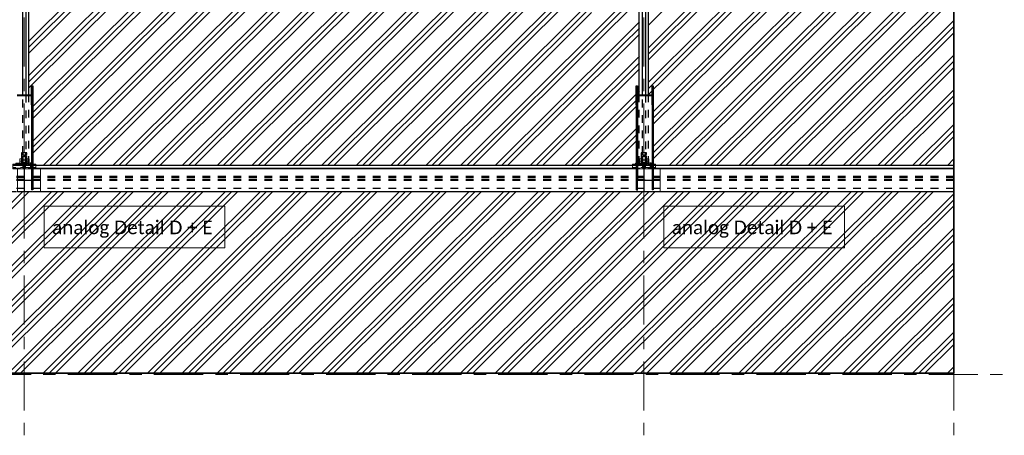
# Model space of a CAD drawing. Header units: metres. Extents: x -25 to 81, y -4 to 26.
# Tile 44 of 53: x 45.91 to 58.62, y -0.02 to 5.35. Entities that reach past the tile are written whole.
import ezdxf

# ---------------------------------------------------------------- set-up
doc = ezdxf.new("R2010")
doc.units = ezdxf.units.M
for name, pattern in [('Rasterlinie', [1.11125, 0.635, -0.15875, 0.15875, -0.15875]), ('Strich', [0.3175, 0.15875, -0.15875]), ('Verdeckt', [0.15, 0.1, -0.05])]:
    doc.linetypes.add(name, pattern=pattern)
for name, color, linetype, lineweight in [('_Verdeckte Linien_', 7, 'Strich', 18), ('A-FLOR', 192, 'Continuous', 35), ('A-FLOR-PATT', 8, 'Continuous', 50), ('S-BEAM', 12, 'Continuous', 35), ('S-BEAM-HDLN', 1, 'Verdeckt', 25), ('S-COLS-HDLN', 52, 'Verdeckt', 25), ('S-GRID', 1, 'Continuous', 9), ('Text', 250, 'Continuous', 9), ('Tragwerksverbindungen', 7, 'Continuous', 18)]:
    doc.layers.add(name, color=color, linetype=linetype, lineweight=lineweight)
doc.styles.add('Calibri_4', font='calibri.ttf', dxfattribs={"height": 0.175})

# ---------------------------------------------------------------- blocks, each defined once
blk = doc.blocks.new('FP_32-Dach _Draufsicht_')
at = {"layer": 'A-FLOR-PATT', "lineweight": 18}
for p, q in [((42.624, 5.279), (46.564, 9.204)), ((42.624, 5.279), (46.564, 9.204)), ((42.624, 4.989), (46.564, 8.914)), ((42.624, 4.989), (46.564, 8.914)), ((42.624, 4.91), (46.564, 8.835)), ((42.624, 4.91), (46.564, 8.835)), ((42.624, 4.831), (46.564, 8.756)), ((42.624, 4.831), (46.564, 8.756)), ((42.706, 4.624), (46.564, 8.467)), ((42.706, 4.624), (46.564, 8.467)), ((42.745, 4.584), (46.564, 8.388)), ((42.745, 4.584), (46.564, 8.388)), ((42.785, 4.545), (46.564, 8.309)), ((42.785, 4.545), (46.564, 8.309)), ((42.93, 4.4), (46.564, 8.02)), ((42.93, 4.4), (46.564, 8.02)), ((42.97, 4.361), (46.564, 7.941)), ((42.97, 4.361), (46.564, 7.941)), ((43.009, 4.321), (46.564, 7.862)), ((43.009, 4.321), (46.564, 7.862)), ((43.155, 4.177), (46.564, 7.573)), ((43.155, 4.177), (46.564, 7.573)), ((43.194, 4.137), (46.564, 7.493)), ((43.194, 4.137), (46.564, 7.493)), ((43.234, 4.098), (46.564, 7.414)), ((43.234, 4.098), (46.564, 7.414)), ((42.889, 3.465), (46.564, 7.125)), ((42.889, 3.465), (46.564, 7.125)), ((42.969, 3.465), (46.564, 7.046)), ((42.969, 3.465), (46.564, 7.046)), ((43.048, 3.465), (46.564, 6.967)), ((43.048, 3.465), (46.564, 6.967)), ((34.624, 4.992), (36.412, 6.774)), ((34.624, 4.545), (36.861, 6.774)), ((34.624, 4.913), (36.492, 6.774)), ((34.624, 4.466), (36.941, 6.774)), ((34.624, 5.071), (36.333, 6.774)), ((34.624, 4.624), (36.782, 6.774)), ((34.624, 4.992), (36.412, 6.774)), ((34.624, 4.545), (36.861, 6.774)), ((34.624, 4.913), (36.492, 6.774)), ((34.624, 4.466), (36.941, 6.774)), ((34.624, 5.071), (36.333, 6.774)), ((34.624, 4.624), (36.782, 6.774)), ((34.674, 4.147), (37.31, 6.774)), ((34.674, 3.7), (37.759, 6.774)), ((34.674, 4.068), (37.39, 6.774)), ((34.674, 3.621), (37.839, 6.774)), ((34.674, 4.227), (37.231, 6.774)), ((34.674, 3.779), (37.68, 6.774)), ((34.674, 4.147), (37.31, 6.774)), ((34.674, 3.7), (37.759, 6.774)), ((34.674, 4.068), (37.39, 6.774)), ((34.674, 3.621), (37.839, 6.774)), ((34.674, 4.227), (37.231, 6.774)), ((34.674, 3.779), (37.68, 6.774)), ((34.807, 3.465), (38.129, 6.774)), ((34.807, 3.465), (38.129, 6.774)), ((34.887, 3.465), (38.208, 6.774)), ((34.887, 3.465), (38.208, 6.774)), ((34.966, 3.465), (38.288, 6.774)), ((34.966, 3.465), (38.288, 6.774)), ((35.256, 3.465), (38.578, 6.774)), ((35.256, 3.465), (38.578, 6.774)), ((35.336, 3.465), (38.657, 6.774)), ((35.336, 3.465), (38.657, 6.774)), ((35.415, 3.465), (38.737, 6.774)), ((35.415, 3.465), (38.737, 6.774)), ((35.705, 3.465), (39.027, 6.774)), ((35.705, 3.465), (39.027, 6.774)), ((35.785, 3.465), (39.106, 6.774)), ((35.785, 3.465), (39.106, 6.774)), ((35.864, 3.465), (39.186, 6.774)), ((35.864, 3.465), (39.186, 6.774)), ((36.154, 3.465), (39.476, 6.774)), ((36.154, 3.465), (39.476, 6.774)), ((36.234, 3.465), (39.555, 6.774)), ((36.234, 3.465), (39.555, 6.774)), ((36.313, 3.465), (39.635, 6.774)), ((36.313, 3.465), (39.635, 6.774)), ((36.603, 3.465), (39.925, 6.774)), ((36.603, 3.465), (39.925, 6.774)), ((36.683, 3.465), (40.004, 6.774)), ((36.683, 3.465), (40.004, 6.774)), ((36.762, 3.465), (40.084, 6.774)), ((36.762, 3.465), (40.084, 6.774)), ((37.052, 3.465), (40.374, 6.774)), ((37.052, 3.465), (40.374, 6.774)), ((37.132, 3.465), (40.453, 6.774)), ((37.132, 3.465), (40.453, 6.774)), ((37.211, 3.465), (40.533, 6.774)), ((37.211, 3.465), (40.533, 6.774)), ((37.501, 3.465), (40.685, 6.637)), ((37.501, 3.465), (40.685, 6.637)), ((43.338, 3.465), (46.564, 6.678)), ((43.338, 3.465), (46.564, 6.678)), ((37.581, 3.465), (40.725, 6.597)), ((37.581, 3.465), (40.725, 6.597)), ((37.66, 3.465), (40.764, 6.558)), ((37.66, 3.465), (40.764, 6.558)), ((43.418, 3.465), (46.564, 6.599)), ((43.418, 3.465), (46.564, 6.599)), ((43.497, 3.465), (46.564, 6.52)), ((43.497, 3.465), (46.564, 6.52)), ((37.95, 3.465), (40.91, 6.413)), ((37.95, 3.465), (40.91, 6.413)), ((38.03, 3.465), (40.949, 6.374)), ((38.03, 3.465), (40.949, 6.374)), ((38.109, 3.465), (40.989, 6.334)), ((38.109, 3.465), (40.989, 6.334)), ((43.787, 3.465), (46.564, 6.231)), ((43.787, 3.465), (46.564, 6.231)), ((38.399, 3.465), (41.134, 6.189)), ((38.399, 3.465), (41.134, 6.189)), ((38.479, 3.465), (41.174, 6.15)), ((38.479, 3.465), (41.174, 6.15)), ((38.558, 3.465), (41.213, 6.11)), ((38.558, 3.465), (41.213, 6.11)), ((43.867, 3.465), (46.564, 6.152)), ((43.867, 3.465), (46.564, 6.152)), ((43.946, 3.465), (46.564, 6.072)), ((43.946, 3.465), (46.564, 6.072)), ((38.848, 3.465), (41.359, 5.966)), ((38.848, 3.465), (41.359, 5.966)), ((38.928, 3.465), (41.398, 5.926)), ((38.928, 3.465), (41.398, 5.926)), ((39.007, 3.465), (41.438, 5.887)), ((39.007, 3.465), (41.438, 5.887)), ((39.297, 3.465), (41.583, 5.742)), ((39.297, 3.465), (41.583, 5.742)), ((42.032, 5.295), (42.504, 5.764)), ((42.032, 5.295), (42.504, 5.764)), ((44.236, 3.465), (46.564, 5.783)), ((44.236, 3.465), (46.564, 5.783)), ((39.377, 3.465), (41.623, 5.703)), ((39.377, 3.465), (41.623, 5.703)), ((39.456, 3.465), (41.662, 5.663)), ((39.456, 3.465), (41.662, 5.663)), ((42.072, 5.255), (42.504, 5.685)), ((42.072, 5.255), (42.504, 5.685)), ((42.111, 5.216), (42.504, 5.606)), ((42.111, 5.216), (42.504, 5.606)), ((44.316, 3.465), (46.564, 5.704)), ((44.316, 3.465), (46.564, 5.704)), ((44.395, 3.465), (46.564, 5.625)), ((44.395, 3.465), (46.564, 5.625)), ((39.746, 3.465), (41.808, 5.519)), ((39.746, 3.465), (41.808, 5.519)), ((39.826, 3.465), (41.847, 5.479)), ((39.826, 3.465), (41.847, 5.479)), ((39.905, 3.465), (41.887, 5.439)), ((39.905, 3.465), (41.887, 5.439)), ((40.195, 3.465), (42.032, 5.295)), ((40.195, 3.465), (42.032, 5.295)), ((40.275, 3.465), (42.072, 5.255)), ((40.275, 3.465), (42.072, 5.255)), ((40.354, 3.465), (42.111, 5.216)), ((40.354, 3.465), (42.111, 5.216)), ((42.257, 5.071), (42.504, 5.317)), ((42.257, 5.071), (42.504, 5.317)), ((42.296, 5.032), (42.504, 5.238)), ((42.296, 5.032), (42.504, 5.238)), ((44.685, 3.465), (46.564, 5.336)), ((44.685, 3.465), (46.564, 5.336)), ((44.765, 3.465), (46.564, 5.257)), ((44.765, 3.465), (46.564, 5.257)), ((42.336, 4.992), (42.504, 5.159)), ((42.336, 4.992), (42.504, 5.159)), ((44.844, 3.465), (46.564, 5.178)), ((44.844, 3.465), (46.564, 5.178)), ((40.644, 3.465), (42.257, 5.071)), ((40.644, 3.465), (42.257, 5.071)), ((40.724, 3.465), (42.296, 5.032)), ((40.724, 3.465), (42.296, 5.032)), ((40.803, 3.465), (42.336, 4.992)), ((40.803, 3.465), (42.336, 4.992)), ((41.093, 3.465), (42.481, 4.848)), ((41.093, 3.465), (42.481, 4.848)), ((42.481, 4.848), (42.504, 4.87)), ((42.481, 4.848), (42.504, 4.87)), ((45.134, 3.465), (46.564, 4.889)), ((45.134, 3.465), (46.564, 4.889)), ((41.173, 3.465), (42.504, 4.791)), ((41.173, 3.465), (42.504, 4.791)), ((41.252, 3.465), (42.504, 4.712)), ((41.252, 3.465), (42.504, 4.712)), ((45.214, 3.465), (46.564, 4.81)), ((45.214, 3.465), (46.564, 4.81)), ((45.293, 3.465), (46.564, 4.731)), ((45.293, 3.465), (46.564, 4.731)), ((42.624, 4.542), (42.706, 4.624)), ((42.624, 4.542), (42.706, 4.624)), ((42.624, 4.463), (42.745, 4.584)), ((42.624, 4.463), (42.745, 4.584)), ((42.684, 4.444), (42.785, 4.545)), ((42.684, 4.444), (42.785, 4.545)), ((41.542, 3.465), (42.464, 4.383)), ((41.542, 3.465), (42.464, 4.383)), ((42.48, 4.399), (42.504, 4.423)), ((42.48, 4.399), (42.504, 4.423)), ((42.624, 4.384), (42.668, 4.428)), ((42.624, 4.384), (42.668, 4.428)), ((42.684, 4.155), (42.93, 4.4)), ((42.684, 4.155), (42.93, 4.4)), ((42.684, 4.076), (42.97, 4.361)), ((42.684, 4.076), (42.97, 4.361)), ((45.583, 3.465), (46.564, 4.441)), ((45.583, 3.465), (46.564, 4.441)), ((45.663, 3.465), (46.564, 4.362)), ((45.663, 3.465), (46.564, 4.362)), ((41.622, 3.465), (42.464, 4.304)), ((41.622, 3.465), (42.464, 4.304)), ((41.701, 3.465), (42.464, 4.225)), ((41.701, 3.465), (42.464, 4.225)), ((42.684, 3.996), (43.009, 4.321)), ((42.684, 3.996), (43.009, 4.321)), ((45.742, 3.465), (46.564, 4.283)), ((45.742, 3.465), (46.564, 4.283)), ((42.684, 3.707), (43.155, 4.177)), ((42.684, 3.707), (43.155, 4.177)), ((42.684, 3.628), (43.194, 4.137)), ((42.684, 3.628), (43.194, 4.137)), ((42.684, 3.549), (43.234, 4.098)), ((42.684, 3.549), (43.234, 4.098)), ((46.032, 3.465), (46.564, 3.994)), ((46.032, 3.465), (46.564, 3.994)), ((41.991, 3.465), (42.464, 3.935)), ((41.991, 3.465), (42.464, 3.935)), ((42.071, 3.465), (42.464, 3.856)), ((42.071, 3.465), (42.464, 3.856)), ((46.112, 3.465), (46.564, 3.915)), ((46.112, 3.465), (46.564, 3.915)), ((46.191, 3.465), (46.564, 3.836)), ((46.191, 3.465), (46.564, 3.836)), ((42.15, 3.465), (42.464, 3.777)), ((42.15, 3.465), (42.464, 3.777)), ((46.482, 3.465), (46.564, 3.547)), ((46.482, 3.465), (46.564, 3.547)), ((46.561, 3.465), (46.564, 3.468)), ((46.561, 3.465), (46.564, 3.468)), ((32.192, 0.781), (34.541, 3.121)), ((32.192, 0.781), (34.541, 3.121)), ((32.271, 0.781), (34.621, 3.121)), ((32.271, 0.781), (34.621, 3.121)), ((32.562, 0.781), (34.913, 3.123)), ((32.562, 0.781), (34.913, 3.123)), ((32.641, 0.781), (34.992, 3.123)), ((32.641, 0.781), (34.992, 3.123)), ((32.72, 0.781), (35.072, 3.123)), ((32.72, 0.781), (35.072, 3.123)), ((33.011, 0.781), (35.362, 3.123)), ((33.011, 0.781), (35.362, 3.123)), ((33.09, 0.781), (35.441, 3.123)), ((33.09, 0.781), (35.441, 3.123)), ((33.169, 0.781), (35.521, 3.123)), ((33.169, 0.781), (35.521, 3.123)), ((33.46, 0.781), (35.811, 3.123)), ((33.46, 0.781), (35.811, 3.123)), ((33.539, 0.781), (35.89, 3.123)), ((33.539, 0.781), (35.89, 3.123)), ((33.618, 0.781), (35.97, 3.123)), ((33.618, 0.781), (35.97, 3.123)), ((33.909, 0.781), (36.26, 3.123)), ((33.909, 0.781), (36.26, 3.123)), ((33.988, 0.781), (36.339, 3.123)), ((33.988, 0.781), (36.339, 3.123)), ((34.067, 0.781), (36.419, 3.123)), ((34.067, 0.781), (36.419, 3.123)), ((34.358, 0.781), (36.709, 3.123)), ((34.358, 0.781), (36.709, 3.123)), ((34.437, 0.781), (36.788, 3.123)), ((34.437, 0.781), (36.788, 3.123)), ((34.516, 0.781), (36.868, 3.123)), ((34.516, 0.781), (36.868, 3.123)), ((34.807, 0.781), (37.158, 3.123)), ((34.807, 0.781), (37.158, 3.123)), ((34.886, 0.781), (37.237, 3.123)), ((34.886, 0.781), (37.237, 3.123)), ((34.965, 0.781), (37.317, 3.123)), ((34.965, 0.781), (37.317, 3.123)), ((35.256, 0.781), (37.607, 3.123)), ((35.256, 0.781), (37.607, 3.123)), ((35.335, 0.781), (37.686, 3.123)), ((35.335, 0.781), (37.686, 3.123)), ((35.414, 0.781), (37.766, 3.123)), ((35.414, 0.781), (37.766, 3.123)), ((35.705, 0.781), (38.056, 3.123)), ((35.705, 0.781), (38.056, 3.123)), ((35.784, 0.781), (38.135, 3.123)), ((35.784, 0.781), (38.135, 3.123)), ((35.863, 0.781), (38.215, 3.123)), ((35.863, 0.781), (38.215, 3.123)), ((36.154, 0.781), (38.505, 3.123)), ((36.154, 0.781), (38.505, 3.123)), ((36.233, 0.781), (38.584, 3.123)), ((36.233, 0.781), (38.584, 3.123)), ((36.312, 0.781), (38.664, 3.123)), ((36.312, 0.781), (38.664, 3.123)), ((36.603, 0.781), (38.954, 3.123)), ((36.603, 0.781), (38.954, 3.123)), ((36.682, 0.781), (39.033, 3.123)), ((36.682, 0.781), (39.033, 3.123)), ((36.761, 0.781), (39.113, 3.123)), ((36.761, 0.781), (39.113, 3.123)), ((37.052, 0.781), (39.403, 3.123)), ((37.052, 0.781), (39.403, 3.123)), ((37.131, 0.781), (39.482, 3.123)), ((37.131, 0.781), (39.482, 3.123)), ((37.21, 0.781), (39.562, 3.123)), ((37.21, 0.781), (39.562, 3.123)), ((37.501, 0.781), (39.852, 3.123)), ((37.501, 0.781), (39.852, 3.123)), ((37.58, 0.781), (39.931, 3.123)), ((37.58, 0.781), (39.931, 3.123)), ((37.659, 0.781), (40.011, 3.123)), ((37.659, 0.781), (40.011, 3.123)), ((37.95, 0.781), (40.301, 3.123)), ((37.95, 0.781), (40.301, 3.123)), ((38.029, 0.781), (40.38, 3.123)), ((38.029, 0.781), (40.38, 3.123)), ((38.108, 0.781), (40.46, 3.123)), ((38.108, 0.781), (40.46, 3.123)), ((38.399, 0.781), (40.75, 3.123)), ((38.399, 0.781), (40.75, 3.123)), ((38.478, 0.781), (40.829, 3.123)), ((38.478, 0.781), (40.829, 3.123)), ((38.557, 0.781), (40.909, 3.123)), ((38.557, 0.781), (40.909, 3.123)), ((38.848, 0.781), (41.199, 3.123)), ((38.848, 0.781), (41.199, 3.123)), ((38.927, 0.781), (41.278, 3.123)), ((38.927, 0.781), (41.278, 3.123)), ((39.006, 0.781), (41.358, 3.123)), ((39.006, 0.781), (41.358, 3.123)), ((39.297, 0.781), (41.648, 3.123)), ((39.297, 0.781), (41.648, 3.123)), ((39.376, 0.781), (41.727, 3.123)), ((39.376, 0.781), (41.727, 3.123)), ((39.455, 0.781), (41.807, 3.123)), ((39.455, 0.781), (41.807, 3.123)), ((39.746, 0.781), (42.097, 3.123)), ((39.746, 0.781), (42.097, 3.123)), ((39.825, 0.781), (42.176, 3.123)), ((39.825, 0.781), (42.176, 3.123)), ((39.904, 0.781), (42.256, 3.123)), ((39.904, 0.781), (42.256, 3.123)), ((40.195, 0.781), (42.544, 3.121)), ((40.195, 0.781), (42.544, 3.121)), ((40.274, 0.781), (42.624, 3.121)), ((40.274, 0.781), (42.624, 3.121)), ((40.353, 0.781), (42.703, 3.121)), ((40.353, 0.781), (42.703, 3.121)), ((40.644, 0.781), (42.995, 3.123)), ((40.644, 0.781), (42.995, 3.123)), ((40.723, 0.781), (43.074, 3.123)), ((40.723, 0.781), (43.074, 3.123)), ((40.802, 0.781), (43.154, 3.123)), ((40.802, 0.781), (43.154, 3.123)), ((41.093, 0.781), (43.444, 3.123)), ((41.093, 0.781), (43.444, 3.123)), ((41.172, 0.781), (43.523, 3.123)), ((41.172, 0.781), (43.523, 3.123)), ((41.252, 0.781), (43.603, 3.123)), ((41.252, 0.781), (43.603, 3.123)), ((41.542, 0.781), (43.893, 3.123)), ((41.542, 0.781), (43.893, 3.123)), ((41.621, 0.781), (43.972, 3.123)), ((41.621, 0.781), (43.972, 3.123)), ((41.701, 0.781), (44.052, 3.123)), ((41.701, 0.781), (44.052, 3.123)), ((41.991, 0.781), (44.342, 3.123)), ((41.991, 0.781), (44.342, 3.123)), ((42.07, 0.781), (44.422, 3.123)), ((42.07, 0.781), (44.422, 3.123)), ((42.15, 0.781), (44.501, 3.123)), ((42.15, 0.781), (44.501, 3.123)), ((42.44, 0.781), (44.791, 3.123)), ((42.44, 0.781), (44.791, 3.123)), ((42.519, 0.781), (44.871, 3.123)), ((42.519, 0.781), (44.871, 3.123)), ((42.599, 0.781), (44.95, 3.123)), ((42.599, 0.781), (44.95, 3.123)), ((42.889, 0.781), (45.24, 3.123)), ((42.889, 0.781), (45.24, 3.123)), ((42.968, 0.781), (45.32, 3.123)), ((42.968, 0.781), (45.32, 3.123)), ((43.048, 0.781), (45.399, 3.123)), ((43.048, 0.781), (45.399, 3.123)), ((43.338, 0.781), (45.689, 3.123)), ((43.338, 0.781), (45.689, 3.123)), ((43.417, 0.781), (45.769, 3.123)), ((43.417, 0.781), (45.769, 3.123)), ((43.497, 0.781), (45.848, 3.123)), ((43.497, 0.781), (45.848, 3.123)), ((43.787, 0.781), (46.138, 3.123)), ((43.787, 0.781), (46.138, 3.123)), ((43.866, 0.781), (46.218, 3.123)), ((43.866, 0.781), (46.218, 3.123)), ((43.946, 0.781), (46.297, 3.123)), ((43.946, 0.781), (46.297, 3.123)), ((44.236, 0.781), (46.564, 3.099)), ((44.236, 0.781), (46.564, 3.099)), ((44.315, 0.781), (46.564, 3.02)), ((44.315, 0.781), (46.564, 3.02)), ((44.395, 0.781), (46.564, 2.941)), ((44.395, 0.781), (46.564, 2.941)), ((44.685, 0.781), (46.564, 2.652)), ((44.685, 0.781), (46.564, 2.652)), ((44.764, 0.781), (46.564, 2.573)), ((44.764, 0.781), (46.564, 2.573)), ((44.844, 0.781), (46.564, 2.494)), ((44.844, 0.781), (46.564, 2.494)), ((45.134, 0.781), (46.564, 2.205)), ((45.134, 0.781), (46.564, 2.205)), ((45.213, 0.781), (46.564, 2.126)), ((45.213, 0.781), (46.564, 2.126)), ((45.293, 0.781), (46.564, 2.047)), ((45.293, 0.781), (46.564, 2.047)), ((45.583, 0.781), (46.564, 1.758)), ((45.583, 0.781), (46.564, 1.758)), ((45.662, 0.781), (46.564, 1.678)), ((45.662, 0.781), (46.564, 1.678)), ((45.742, 0.781), (46.564, 1.599)), ((45.742, 0.781), (46.564, 1.599)), ((46.032, 0.781), (46.564, 1.31)), ((46.032, 0.781), (46.564, 1.31)), ((46.111, 0.781), (46.564, 1.231)), ((46.111, 0.781), (46.564, 1.231)), ((46.191, 0.781), (46.564, 1.152)), ((46.191, 0.781), (46.564, 1.152)), ((46.481, 0.781), (46.564, 0.863)), ((46.481, 0.781), (46.564, 0.863)), ((46.56, 0.781), (46.564, 0.784)), ((46.56, 0.781), (46.564, 0.784))]:
    blk.add_line(p, q, dxfattribs=at)
blk = doc.blocks.new('HEB Träger - HEB 500-V42-Dach _Draufsicht_')
at = {"layer": 'S-BEAM', "lineweight": 25}
for p, q in [((42.414, 15.465), (34.714, 15.465)), ((42.414, 15.463), (34.714, 15.463)), ((42.414, 15.424), (34.714, 15.424)), ((42.414, 15.422), (34.714, 15.422)), ((46.564, 15.465), (42.714, 15.465)), ((46.564, 15.463), (42.714, 15.463)), ((46.564, 15.424), (42.714, 15.424)), ((46.564, 15.422), (42.714, 15.422)), ((46.564, 15.463), (46.564, 15.465)), ((46.564, 15.424), (46.564, 15.463)), ((46.564, 15.422), (46.564, 15.424)), ((46.564, 15.123), (46.564, 15.422)), ((42.474, 15.123), (34.774, 15.123)), ((46.564, 15.123), (42.774, 15.123))]:
    blk.add_line(p, q, dxfattribs=at)
at = {"layer": 'S-BEAM-HDLN'}
for p, q in [((34.713, 15.465), (34.414, 15.465)), ((34.713, 15.463), (34.414, 15.463)), ((34.713, 15.424), (34.414, 15.424)), ((34.713, 15.422), (34.414, 15.422)), ((42.713, 15.465), (42.414, 15.465)), ((42.713, 15.463), (42.414, 15.463)), ((42.713, 15.424), (42.414, 15.424)), ((42.713, 15.422), (42.414, 15.422)), ((46.564, 15.321), (-1.436, 15.321)), ((46.564, 15.306), (-1.436, 15.306)), ((46.564, 15.282), (-1.436, 15.282)), ((46.564, 15.268), (-1.436, 15.268)), ((46.564, 15.167), (-1.436, 15.167)), ((46.564, 15.164), (-1.436, 15.164)), ((-1.436, 15.125), (46.564, 15.125)), ((34.773, 15.123), (34.474, 15.123)), ((42.773, 15.123), (42.474, 15.123))]:
    blk.add_line(p, q, dxfattribs=at)
blk = doc.blocks.new('Rundstahl Träger - RB 36-V40-Dach _Draufsicht_')
at = {"layer": 'S-BEAM', "lineweight": 25}
for p, q in [((2.544, 16.375), (2.544, 19.233)), ((2.584, 19.233), (2.584, 16.375))]:
    blk.add_line(p, q, dxfattribs=at)
for start_param, end_param in [(0, 3.141593), (3.154186, 6.270592)]:
    blk.add_ellipse((2.564, 19.233), major_axis=(0.02, 0), ratio=0.750552, start_param=start_param, end_param=end_param, dxfattribs=at)
at = {"layer": 'S-BEAM-HDLN'}
for p, q in [((2.544, 15.614), (2.544, 16.375)), ((2.584, 16.375), (2.584, 15.614))]:
    blk.add_line(p, q, dxfattribs=at)
for start_param, end_param in [(0.012594, 3.128999), (3.141593, 6.283185)]:
    blk.add_ellipse((2.564, 15.614), major_axis=(0.02, 0), ratio=0.750552, start_param=start_param, end_param=end_param, dxfattribs=at)
blk = doc.blocks.new('Öse75 - Öse2-1140411-Dach _Draufsicht_')
at = {"layer": 'S-COLS-HDLN'}
for p, q in [((2.529, 28.225), (2.529, 28.205)), ((2.544, 28.225), (2.529, 28.225)), ((2.544, 28.205), (2.544, 28.225)), ((2.529, 28.205), (2.529, 28.087)), ((2.529, 28.205), (2.544, 28.205)), ((2.529, 28.146), (2.544, 28.146)), ((2.529, 28.136), (2.544, 28.136)), ((2.544, 28.099), (2.529, 28.099)), ((2.544, 28.087), (2.544, 28.205)), ((2.529, 28.087), (2.529, 28.077)), ((2.529, 28.087), (2.544, 28.087)), ((2.544, 28.077), (2.529, 28.077)), ((2.544, 28.077), (2.544, 28.087))]:
    blk.add_line(p, q, dxfattribs=at)
blk = doc.blocks.new('Öse76 - Öse2-1140425-Dach _Draufsicht_')
at = {"layer": 'S-COLS-HDLN'}
for p, q in [((2.583, 40.082), (2.583, 40.062)), ((2.598, 40.082), (2.583, 40.082)), ((2.583, 40.062), (2.583, 39.944)), ((2.583, 40.062), (2.598, 40.062)), ((2.598, 40.062), (2.598, 40.082)), ((2.598, 39.944), (2.598, 40.062)), ((2.583, 40.003), (2.598, 40.003)), ((2.583, 39.993), (2.598, 39.993)), ((2.598, 39.956), (2.583, 39.956)), ((2.583, 39.944), (2.583, 39.934)), ((2.583, 39.944), (2.598, 39.944)), ((2.598, 39.934), (2.583, 39.934)), ((2.598, 39.934), (2.598, 39.944))]:
    blk.add_line(p, q, dxfattribs=at)
blk = doc.blocks.new('SP-TV-Schraube_Mutter_001 - M36-1128529-Dach _Draufsicht_')
at = {"layer": '_Verdeckte Linien_'}
for p, q in [((0, 0.023), (-0.027, 0.023)), ((-0.027, 0), (-0.027, 0.023)), ((-0.027, 0), (0, 0)), ((-0.018, -0.07), (-0.018, 0)), ((0.028, 0.023), (0, 0.023)), ((0, 0.023), (0, 0)), ((0, 0), (0.028, 0)), ((0.018, 0), (0.018, -0.07)), ((0.028, 0.023), (0.028, 0)), ((0, -0.07), (-0.027, -0.07)), ((-0.027, -0.099), (-0.027, -0.07)), ((-0.027, -0.099), (0, -0.099)), ((0.028, -0.07), (0, -0.07)), ((0, -0.07), (0, -0.099)), ((0, -0.099), (0.028, -0.099)), ((0.028, -0.07), (0.028, -0.099))]:
    blk.add_line(p, q, dxfattribs=at)
blk = doc.blocks.new('Verbindungsblech37 - Verbindungsblech2-1140544-Dach _Draufsicht_')
at = {"layer": 'S-COLS-HDLN'}
for p, q in [((2.561, 27.904), (2.561, 27.87)), ((2.561, 27.904), (2.567, 27.904)), ((2.567, 27.881), (2.561, 27.881)), ((2.561, 27.87), (2.561, 27.843)), ((2.567, 27.87), (2.561, 27.87)), ((2.561, 27.843), (2.561, 27.739)), ((2.561, 27.843), (2.567, 27.843)), ((2.567, 27.87), (2.567, 27.904)), ((2.567, 27.843), (2.567, 27.87)), ((2.567, 27.739), (2.567, 27.843)), ((2.561, 27.777), (2.567, 27.777)), ((2.567, 27.762), (2.561, 27.762)), ((2.561, 27.739), (2.561, 27.726)), ((2.567, 27.739), (2.561, 27.739)), ((2.561, 27.726), (2.567, 27.726)), ((2.567, 27.726), (2.567, 27.739))]:
    blk.add_line(p, q, dxfattribs=at)
blk = doc.blocks.new('Verbindungsblech38 - Verbindungsblech2-1140622-Dach _Draufsicht_')
at = {"layer": 'S-COLS-HDLN'}
for p, q in [((2.561, 28.062), (2.561, 28.026)), ((2.561, 28.062), (2.567, 28.062)), ((2.567, 28.05), (2.561, 28.05)), ((2.561, 28.026), (2.561, 28.011)), ((2.567, 28.026), (2.561, 28.026)), ((2.561, 28.011), (2.561, 27.907)), ((2.561, 28.011), (2.567, 28.011)), ((2.567, 28.026), (2.567, 28.062)), ((2.567, 28.011), (2.567, 28.026)), ((2.567, 27.907), (2.567, 28.011)), ((2.561, 27.946), (2.567, 27.946)), ((2.567, 27.919), (2.561, 27.919)), ((2.561, 27.907), (2.561, 27.884)), ((2.567, 27.907), (2.561, 27.907)), ((2.561, 27.884), (2.567, 27.884)), ((2.567, 27.884), (2.567, 27.907))]:
    blk.add_line(p, q, dxfattribs=at)
blk = doc.blocks.new('Lasche richtig39 - Lasche richtig-1140641-Dach _Draufsicht_')
at = {"layer": 'S-COLS-HDLN'}
for p, q in [((2.546, 28.182), (2.581, 28.182)), ((2.546, 28.182), (2.546, 28.176)), ((2.546, 28.182), (2.546, 28.089)), ((2.546, 28.135), (2.581, 28.135)), ((2.581, 28.098), (2.546, 28.098)), ((2.581, 28.089), (2.581, 28.182)), ((2.581, 28.176), (2.581, 28.182)), ((2.546, 28.089), (2.546, 28.037)), ((2.546, 28.065), (2.581, 28.065)), ((2.581, 28.059), (2.546, 28.059)), ((2.546, 28.037), (2.581, 28.037)), ((2.581, 28.037), (2.581, 28.089))]:
    blk.add_line(p, q, dxfattribs=at)
blk = doc.blocks.new('SP-TV-Schraube_DIN4017_001 - M12-V43-Dach _Draufsicht_')
at = {"layer": '_Verdeckte Linien_'}
for p, q in [((2.64, 15.498), (2.649, 15.499)), ((2.64, 15.498), (2.64, 15.498)), ((2.649, 15.497), (2.64, 15.498)), ((2.64, 15.498), (2.64, 15.49)), ((2.649, 15.491), (2.64, 15.491)), ((2.64, 15.49), (2.649, 15.49)), ((2.643, 15.446), (2.643, 15.49)), ((2.649, 15.499), (2.658, 15.498)), ((2.649, 15.497), (2.649, 15.499)), ((2.658, 15.498), (2.649, 15.497)), ((2.649, 15.49), (2.649, 15.497)), ((2.658, 15.491), (2.649, 15.491)), ((2.649, 15.49), (2.658, 15.49)), ((2.655, 15.49), (2.655, 15.446))]:
    blk.add_line(p, q, dxfattribs=at)
for centre, start_param, end_param in [((2.649, 15.49), 0, 3.141593), ((2.649, 15.49), 3.141593, 6.283185), ((2.649, 15.446), 3.141593, 6.283185), ((2.649, 15.446), 0, 3.141593)]:
    blk.add_ellipse(centre, major_axis=(0.006, 0), ratio=0.087156, start_param=start_param, end_param=end_param, dxfattribs=at)
at = {"layer": 'Tragwerksverbindungen'}
for p in [(2.658, 15.498), (2.658, 15.49)]:
    blk.add_line(p, (2.658, 15.498), dxfattribs=at)
blk = doc.blocks.new('SP-TV-AP-Rechteck_002 - AP-Rechteck-V45-Dach _Draufsicht_')
at = {"layer": '_Verdeckte Linien_'}
for p, q in [((2.713, 15.422), (2.474, 15.422)), ((2.474, 15.422), (2.474, 15.42)), ((2.474, 15.268), (2.474, 15.42)), ((2.474, 15.42), (2.673, 15.42)), ((2.474, 15.123), (2.774, 15.123))]:
    blk.add_line(p, q, dxfattribs=at)
at = {"layer": 'Tragwerksverbindungen'}
for p, q in [((2.674, 15.42), (2.774, 15.42)), ((2.774, 15.422), (2.714, 15.422)), ((2.774, 15.422), (2.774, 15.42)), ((2.774, 15.42), (2.774, 15.121)), ((2.474, 15.121), (2.474, 15.268)), ((2.474, 15.268), (2.474, 15.268)), ((2.774, 15.121), (2.474, 15.121))]:
    blk.add_line(p, q, dxfattribs=at)
blk = doc.blocks.new('SP-TV-AP-Rechteck_002 - AP-Rechteck-V52-Dach _Draufsicht_')
at = {"layer": '_Verdeckte Linien_'}
for p, q in [((2.714, 15.465), (2.414, 15.465)), ((2.454, 15.48), (2.673, 15.48)), ((2.673, 15.435), (2.454, 15.435)), ((2.454, 15.42), (2.673, 15.42))]:
    blk.add_line(p, q, dxfattribs=at)
at = {"layer": 'Tragwerksverbindungen'}
for p, q in [((2.414, 15.435), (2.414, 15.48)), ((2.414, 15.48), (2.454, 15.48)), ((2.454, 15.435), (2.414, 15.435)), ((2.414, 15.435), (2.414, 15.42)), ((2.414, 15.42), (2.454, 15.42)), ((2.674, 15.48), (2.714, 15.48)), ((2.714, 15.435), (2.674, 15.435)), ((2.674, 15.42), (2.714, 15.42)), ((2.714, 15.48), (2.714, 15.435)), ((2.714, 15.435), (2.714, 15.42))]:
    blk.add_line(p, q, dxfattribs=at)
blk = doc.blocks.new('SP-TV-AP-Rechteck_002 - AP-Rechteck-V53-Dach _Draufsicht_')
at = {"layer": '_Verdeckte Linien_'}
for p, q in [((2.454, 15.494), (2.674, 15.494)), ((2.674, 15.48), (2.454, 15.48)), ((2.674, 15.479), (2.454, 15.479)), ((2.454, 15.465), (2.674, 15.465))]:
    blk.add_line(p, q, dxfattribs=at)
at = {"layer": 'Tragwerksverbindungen'}
for p, q in [((2.454, 15.48), (2.454, 15.494)), ((2.454, 15.48), (2.454, 15.465)), ((2.674, 15.494), (2.674, 15.48)), ((2.674, 15.48), (2.674, 15.465))]:
    blk.add_line(p, q, dxfattribs=at)
blk = doc.blocks.new('Öse91 - Öse2-1141351-Dach _Draufsicht_')
at = {"layer": 'S-COLS-HDLN'}
for p, q in [((2.529, 28.225), (2.529, 28.205)), ((2.544, 28.225), (2.529, 28.225)), ((2.544, 28.205), (2.544, 28.225)), ((2.529, 28.205), (2.529, 28.087)), ((2.529, 28.205), (2.544, 28.205)), ((2.529, 28.146), (2.544, 28.146)), ((2.529, 28.136), (2.544, 28.136)), ((2.544, 28.099), (2.529, 28.099)), ((2.544, 28.087), (2.544, 28.205)), ((2.529, 28.087), (2.529, 28.077)), ((2.529, 28.087), (2.544, 28.087)), ((2.544, 28.077), (2.529, 28.077)), ((2.544, 28.077), (2.544, 28.087))]:
    blk.add_line(p, q, dxfattribs=at)
blk = doc.blocks.new('Öse92 - Öse2-1141365-Dach _Draufsicht_')
at = {"layer": 'S-COLS-HDLN'}
for p, q in [((2.583, 40.082), (2.583, 40.062)), ((2.598, 40.082), (2.583, 40.082)), ((2.583, 40.062), (2.583, 39.944)), ((2.583, 40.062), (2.598, 40.062)), ((2.598, 40.062), (2.598, 40.082)), ((2.598, 39.944), (2.598, 40.062)), ((2.583, 40.003), (2.598, 40.003)), ((2.583, 39.993), (2.598, 39.993)), ((2.598, 39.956), (2.583, 39.956)), ((2.583, 39.944), (2.583, 39.934)), ((2.583, 39.944), (2.598, 39.944)), ((2.598, 39.934), (2.583, 39.934)), ((2.598, 39.934), (2.598, 39.944))]:
    blk.add_line(p, q, dxfattribs=at)
blk = doc.blocks.new('Verbindungsblech45 - Verbindungsblech2-1141484-Dach _Draufsicht_')
at = {"layer": 'S-COLS-HDLN'}
for p, q in [((2.561, 27.904), (2.561, 27.87)), ((2.561, 27.904), (2.567, 27.904)), ((2.567, 27.881), (2.561, 27.881)), ((2.561, 27.87), (2.561, 27.843)), ((2.567, 27.87), (2.561, 27.87)), ((2.561, 27.843), (2.561, 27.739)), ((2.561, 27.843), (2.567, 27.843)), ((2.567, 27.87), (2.567, 27.904)), ((2.567, 27.843), (2.567, 27.87)), ((2.567, 27.739), (2.567, 27.843)), ((2.561, 27.777), (2.567, 27.777)), ((2.567, 27.762), (2.561, 27.762)), ((2.561, 27.739), (2.561, 27.726)), ((2.567, 27.739), (2.561, 27.739)), ((2.561, 27.726), (2.567, 27.726)), ((2.567, 27.726), (2.567, 27.739))]:
    blk.add_line(p, q, dxfattribs=at)
blk = doc.blocks.new('Verbindungsblech46 - Verbindungsblech2-1141562-Dach _Draufsicht_')
at = {"layer": 'S-COLS-HDLN'}
for p, q in [((2.561, 28.062), (2.561, 28.026)), ((2.561, 28.062), (2.567, 28.062)), ((2.567, 28.05), (2.561, 28.05)), ((2.561, 28.026), (2.561, 28.011)), ((2.567, 28.026), (2.561, 28.026)), ((2.561, 28.011), (2.561, 27.907)), ((2.561, 28.011), (2.567, 28.011)), ((2.567, 28.026), (2.567, 28.062)), ((2.567, 28.011), (2.567, 28.026)), ((2.567, 27.907), (2.567, 28.011)), ((2.561, 27.946), (2.567, 27.946)), ((2.567, 27.919), (2.561, 27.919)), ((2.561, 27.907), (2.561, 27.884)), ((2.567, 27.907), (2.561, 27.907)), ((2.561, 27.884), (2.567, 27.884)), ((2.567, 27.884), (2.567, 27.907))]:
    blk.add_line(p, q, dxfattribs=at)
blk = doc.blocks.new('Lasche richtig47 - Lasche richtig-1141581-Dach _Draufsicht_')
at = {"layer": 'S-COLS-HDLN'}
for p, q in [((2.546, 28.182), (2.581, 28.182)), ((2.546, 28.182), (2.546, 28.176)), ((2.546, 28.182), (2.546, 28.089)), ((2.546, 28.135), (2.581, 28.135)), ((2.581, 28.098), (2.546, 28.098)), ((2.581, 28.089), (2.581, 28.182)), ((2.581, 28.176), (2.581, 28.182)), ((2.546, 28.089), (2.546, 28.037)), ((2.546, 28.065), (2.581, 28.065)), ((2.581, 28.059), (2.546, 28.059)), ((2.546, 28.037), (2.581, 28.037)), ((2.581, 28.037), (2.581, 28.089))]:
    blk.add_line(p, q, dxfattribs=at)
blk = doc.blocks.new('SP-TV-Schraube_DIN4017_001 - M12-V54-Dach _Draufsicht_')
at = {"layer": '_Verdeckte Linien_'}
for p, q in [((2.64, 3.498), (2.649, 3.499)), ((2.64, 3.498), (2.64, 3.498)), ((2.649, 3.497), (2.64, 3.498)), ((2.64, 3.498), (2.64, 3.49)), ((2.649, 3.491), (2.64, 3.491)), ((2.64, 3.49), (2.649, 3.49)), ((2.643, 3.446), (2.643, 3.49)), ((2.649, 3.499), (2.658, 3.498)), ((2.649, 3.497), (2.649, 3.499)), ((2.658, 3.498), (2.649, 3.497)), ((2.649, 3.49), (2.649, 3.497)), ((2.658, 3.491), (2.649, 3.491)), ((2.649, 3.49), (2.658, 3.49)), ((2.655, 3.49), (2.655, 3.446)), ((2.658, 3.498), (2.658, 3.498)), ((2.658, 3.49), (2.658, 3.498))]:
    blk.add_line(p, q, dxfattribs=at)
for centre, start_param, end_param in [((2.649, 3.49), 0, 3.141593), ((2.649, 3.49), 3.141593, 6.283185), ((2.649, 3.446), 3.141593, 6.283185), ((2.649, 3.446), 0, 3.141593)]:
    blk.add_ellipse(centre, major_axis=(0.006, 0), ratio=0.087156, start_param=start_param, end_param=end_param, dxfattribs=at)
blk = doc.blocks.new('SP-TV-AP-Rechteck_002 - AP-Rechteck-V56-Dach _Draufsicht_')
at = {"layer": '_Verdeckte Linien_'}
for p, q in [((2.713, 3.422), (2.474, 3.422)), ((2.474, 3.422), (2.474, 3.42)), ((2.474, 3.147), (2.474, 3.42)), ((2.474, 3.42), (2.683, 3.42)), ((2.474, 3.123), (2.774, 3.123))]:
    blk.add_line(p, q, dxfattribs=at)
at = {"layer": 'Tragwerksverbindungen'}
for p, q in [((2.684, 3.42), (2.774, 3.42)), ((2.774, 3.422), (2.714, 3.422)), ((2.774, 3.422), (2.774, 3.42)), ((2.774, 3.42), (2.774, 3.121)), ((2.474, 3.121), (2.474, 3.147)), ((2.474, 3.147), (2.474, 3.147)), ((2.774, 3.121), (2.474, 3.121))]:
    blk.add_line(p, q, dxfattribs=at)
blk = doc.blocks.new('SP-TV-AP-Rechteck_002 - AP-Rechteck-V59-Dach _Draufsicht_')
at = {"layer": '_Verdeckte Linien_'}
for p, q in [((2.714, 3.465), (2.414, 3.465)), ((2.454, 3.48), (2.683, 3.48)), ((2.683, 3.435), (2.464, 3.435)), ((2.464, 3.42), (2.683, 3.42))]:
    blk.add_line(p, q, dxfattribs=at)
at = {"layer": 'Tragwerksverbindungen'}
for p, q in [((2.414, 3.435), (2.414, 3.48)), ((2.414, 3.48), (2.454, 3.48)), ((2.464, 3.435), (2.414, 3.435)), ((2.414, 3.435), (2.414, 3.42)), ((2.684, 3.48), (2.714, 3.48)), ((2.714, 3.435), (2.684, 3.435)), ((2.714, 3.48), (2.714, 3.435)), ((2.714, 3.435), (2.714, 3.42)), ((2.414, 3.42), (2.464, 3.42)), ((2.684, 3.42), (2.714, 3.42))]:
    blk.add_line(p, q, dxfattribs=at)
blk = doc.blocks.new('SP-TV-AP-Rechteck_002 - AP-Rechteck-V60-Dach _Draufsicht_')
at = {"layer": '_Verdeckte Linien_'}
for p, q in [((2.674, 3.479), (2.454, 3.479)), ((2.464, 3.494), (2.674, 3.494)), ((2.674, 3.48), (2.464, 3.48)), ((2.464, 3.465), (2.674, 3.465)), ((2.674, 3.494), (2.674, 3.48)), ((2.674, 3.48), (2.674, 3.465))]:
    blk.add_line(p, q, dxfattribs=at)
at = {"layer": 'Tragwerksverbindungen'}
for p, q in [((2.454, 3.48), (2.454, 3.494)), ((2.454, 3.494), (2.464, 3.494)), ((2.464, 3.48), (2.454, 3.48)), ((2.454, 3.48), (2.454, 3.465)), ((2.454, 3.465), (2.464, 3.465))]:
    blk.add_line(p, q, dxfattribs=at)

msp = doc.modelspace()

# ---------------------------------------------------------------- linework, layer by layer
at = {"layer": 'A-FLOR'}
for p, q in [((57.9724, 0.7812), (57.9724, 12.7682)), ((9.9724, 0.7812), (57.9724, 0.7812))]:
    msp.add_line(p, q, dxfattribs=at)
at = {"layer": 'S-BEAM', "lineweight": 25}
for p, q in [((46.0324, 4.3748), (46.0324, 8.9147)), ((53.9124, 4.3748), (53.9124, 8.9147)), ((54.0324, 4.3748), (54.0324, 8.9147)), ((46.0664, 4.3748), (46.0664, 4.4909)), ((46.0664, 4.4909), (46.0824, 4.4909)), ((46.0664, 4.4909), (46.0664, 4.3748)), ((46.0824, 4.4909), (46.0824, 4.2482)), ((46.0824, 4.4909), (46.0824, 3.3997)), ((53.8724, 4.2482), (53.8724, 4.4909)), ((53.8724, 4.4909), (53.8884, 4.4909)), ((53.8724, 4.4909), (53.8724, 3.3997)), ((53.8884, 4.4909), (53.8884, 4.3748)), ((53.8884, 4.4909), (53.8884, 4.3748)), ((54.0764, 4.3748), (54.0764, 4.4909)), ((54.0764, 4.4909), (54.0924, 4.4909)), ((54.0764, 4.4909), (54.0764, 4.3748)), ((54.0924, 4.4909), (54.0924, 4.2482)), ((54.0924, 4.4909), (54.0924, 3.3997)), ((45.8784, 4.3748), (46.0664, 4.3748)), ((46.0664, 4.3643), (45.8784, 4.3643)), ((46.0664, 4.2482), (46.0664, 4.3643)), ((46.0664, 4.3643), (46.0664, 3.2679)), ((53.8884, 4.3748), (54.0764, 4.3748)), ((53.8884, 4.3643), (53.8884, 4.2482)), ((54.0764, 4.3643), (53.8884, 4.3643)), ((53.8884, 4.3643), (53.8884, 3.2679)), ((54.0764, 4.2482), (54.0764, 4.3643)), ((54.0764, 4.3643), (54.0764, 3.2679)), ((46.0824, 4.2482), (46.0664, 4.2482)), ((46.0664, 4.2482), (46.0664, 3.1471)), ((46.0824, 4.2482), (46.0824, 3.1471)), ((53.8884, 4.2482), (53.8724, 4.2482)), ((53.8724, 4.2482), (53.8724, 3.1471)), ((53.8884, 3.1471), (53.8884, 4.2482)), ((54.0924, 4.2482), (54.0764, 4.2482)), ((54.0764, 4.2482), (54.0764, 3.1471)), ((54.0924, 4.2482), (54.0924, 3.1471)), ((46.0664, 3.2679), (45.8784, 3.2679)), ((54.0764, 3.2679), (53.8884, 3.2679)), ((46.0824, 3.1471), (46.0664, 3.1471)), ((53.8884, 3.1471), (53.8724, 3.1471)), ((54.0924, 3.1471), (54.0764, 3.1471))]:
    msp.add_line(p, q, dxfattribs=at)
at = {"layer": 'S-BEAM-HDLN'}
for p, q in [((46.0324, 3.4814), (46.0324, 4.3748)), ((46.0664, 4.3748), (46.0664, 4.3643)), ((46.0664, 4.3748), (46.0664, 4.3643)), ((53.8884, 4.3748), (53.8884, 4.3643)), ((53.8884, 4.3748), (53.8884, 4.3643)), ((53.9124, 3.4814), (53.9124, 4.3748)), ((54.0324, 3.4814), (54.0324, 4.3748)), ((54.0764, 4.3748), (54.0764, 4.3643)), ((54.0764, 4.3748), (54.0764, 4.3643)), ((46.0324, 3.4918), (45.9124, 3.4918)), ((45.9124, 3.4814), (46.0324, 3.4814)), ((54.0324, 3.4918), (53.9124, 3.4918)), ((53.9124, 3.4814), (54.0324, 3.4814)), ((46.0664, 3.3997), (46.0824, 3.3997)), ((53.8724, 3.3997), (53.8884, 3.3997)), ((54.0764, 3.3997), (54.0924, 3.3997)), ((45.8784, 3.2789), (46.0664, 3.2789)), ((53.8884, 3.2789), (54.0764, 3.2789))]:
    msp.add_line(p, q, dxfattribs=at)
at = {"layer": 'S-GRID', "linetype": 'Rasterlinie'}
for p, q in [((45.9724, 25.3796), (45.9724, -0.0229)), ((53.9724, 25.3796), (53.9724, -0.0229)), ((57.9724, 25.3796), (57.9724, -0.0229)), ((8.7531, 0.7635), (58.6241, 0.7635))]:
    msp.add_line(p, q, dxfattribs=at)
at = {"layer": 'Text', "flags": 128}
for points in [[(46.2296, 2.9385), (48.5601, 2.9385), (48.5601, 2.4013), (46.2296, 2.4013)], [(54.2296, 2.9385), (56.5601, 2.9385), (56.5601, 2.4013), (54.2296, 2.4013)]]:
    msp.add_lwpolyline(points, close=True, dxfattribs=at)

# ---------------------------------------------------------------- block references
at = {"layer": '_Verdeckte Linien_'}
for name, p in [('SP-TV-AP-Rechteck_002 - AP-Rechteck-V52-Dach _Draufsicht_', (43.4089, -12)), ('SP-TV-AP-Rechteck_002 - AP-Rechteck-V53-Dach _Draufsicht_', (43.4089, -12)), ('SP-TV-Schraube_DIN4017_001 - M12-V43-Dach _Draufsicht_', (43.4089, -12)), ('SP-TV-Schraube_DIN4017_001 - M12-V43-Dach _Draufsicht_', (43.4089, -12.0078)), ('SP-TV-AP-Rechteck_002 - AP-Rechteck-V59-Dach _Draufsicht_', (51.4089, 0)), ('SP-TV-AP-Rechteck_002 - AP-Rechteck-V60-Dach _Draufsicht_', (51.4089, 0)), ('SP-TV-Schraube_DIN4017_001 - M12-V54-Dach _Draufsicht_', (51.4089, 0)), ('SP-TV-Schraube_DIN4017_001 - M12-V54-Dach _Draufsicht_', (51.4089, -0.0078)), ('SP-TV-AP-Rechteck_002 - AP-Rechteck-V45-Dach _Draufsicht_', (43.4089, -12)), ('SP-TV-AP-Rechteck_002 - AP-Rechteck-V56-Dach _Draufsicht_', (51.4089, 0))]:
    msp.add_blockref(name, p, dxfattribs=at)
at = {"layer": '_Verdeckte Linien_', "rotation": 89.99999999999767}
for p in [(45.9375, 3.5195), (53.9375, 3.5195)]:
    msp.add_blockref('SP-TV-Schraube_Mutter_001 - M36-1128529-Dach _Draufsicht_', p, dxfattribs=at)
at = {"layer": 'A-FLOR'}
msp.add_blockref('FP_32-Dach _Draufsicht_', (11.4089, 0), dxfattribs=at)
at = {"layer": 'S-BEAM-HDLN'}
for name, p in [('Rundstahl Träger - RB 36-V40-Dach _Draufsicht_', (43.4089, -12)), ('Rundstahl Träger - RB 36-V40-Dach _Draufsicht_', (51.4089, -12)), ('HEB Träger - HEB 500-V42-Dach _Draufsicht_', (11.4089, -12))]:
    msp.add_blockref(name, p, dxfattribs=at)
at = {"layer": 'S-COLS-HDLN'}
for name, p in [('Öse75 - Öse2-1140411-Dach _Draufsicht_', (43.4089, -24.5999)), ('Lasche richtig39 - Lasche richtig-1140641-Dach _Draufsicht_', (43.4089, -24.5999)), ('Öse76 - Öse2-1140425-Dach _Draufsicht_', (43.4089, -36.457)), ('Öse91 - Öse2-1141351-Dach _Draufsicht_', (51.4089, -24.5999)), ('Lasche richtig47 - Lasche richtig-1141581-Dach _Draufsicht_', (51.4089, -24.5999)), ('Öse92 - Öse2-1141365-Dach _Draufsicht_', (51.4089, -36.457)), ('Verbindungsblech38 - Verbindungsblech2-1140622-Dach _Draufsicht_', (43.4089, -24.5999)), ('Verbindungsblech46 - Verbindungsblech2-1141562-Dach _Draufsicht_', (51.4089, -24.5999)), ('Verbindungsblech37 - Verbindungsblech2-1140544-Dach _Draufsicht_', (43.4089, -24.5999)), ('Verbindungsblech45 - Verbindungsblech2-1141484-Dach _Draufsicht_', (51.4089, -24.5999))]:
    msp.add_blockref(name, p, dxfattribs=at)

# ---------------------------------------------------------------- texts
at = {"layer": 'Text', "color": 7, "char_height": 0.175, "width": 2.537341, "attachment_point": 1, "style": 'Calibri_4'}
for insert in [(46.3312, 2.7506), (54.3312, 2.7506)]:
    msp.add_mtext('analog Detail D + E', dxfattribs=dict(at, insert=insert))

doc.saveas('drawing.dxf')
